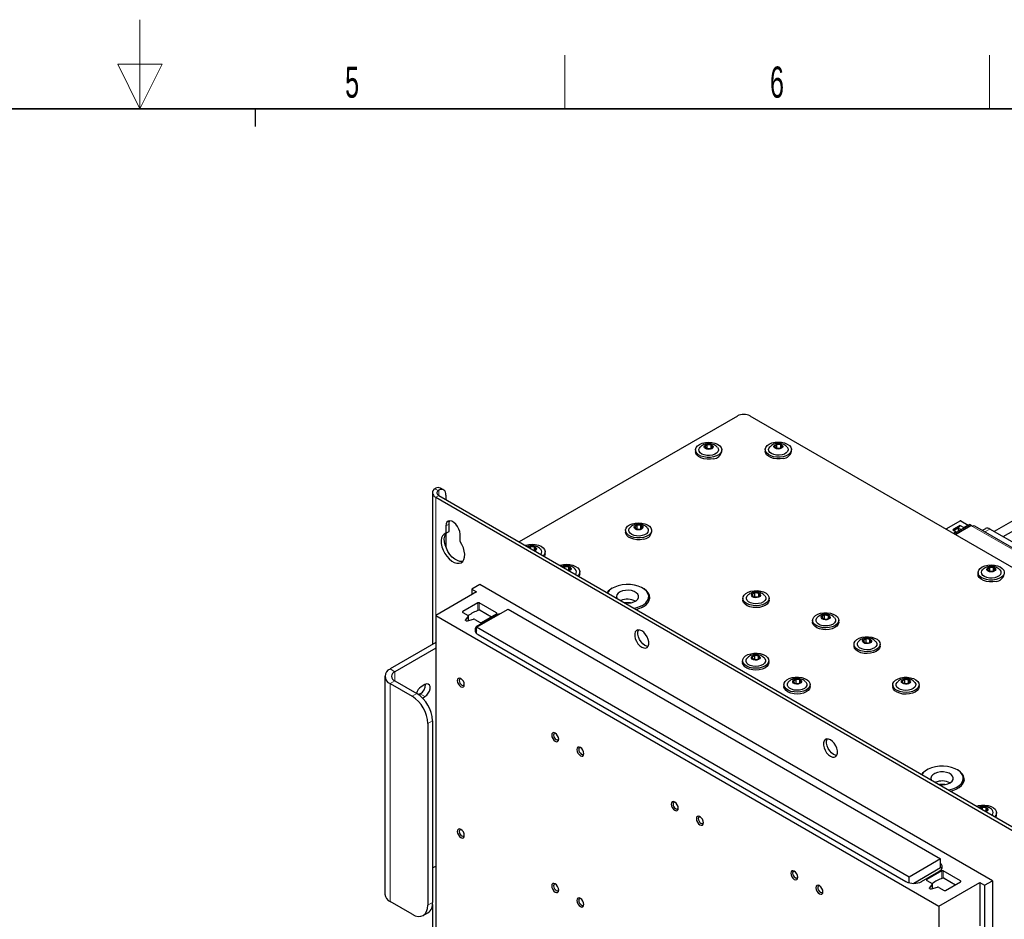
# Paper-space layout 'Blatt2' of a CAD drawing. Header units: millimetres. Extents: x 5 to 418, y 2 to 292.
# Tile 58 of 61: x 203 to 314, y 191 to 292. Entities that reach past the tile are written whole.
import ezdxf

# ---------------------------------------------------------------- set-up
doc = ezdxf.new("R2010")
doc.units = ezdxf.units.MM
doc.layers.add('SLD-0', color=7, linetype='Continuous')
doc.styles.add('SLDTEXTSTYLE1', font='TXT', dxfattribs={"width": 0.605})

psp = doc.layouts.new('Blatt2')

# ---------------------------------------------------------------- linework, layer by layer
at = {"color": 7, "linetype": 'Continuous', "lineweight": 25}
for p, q in [((284.16, 247.98), (259.64, 233.83)), ((342.5, 215.12), (285.58, 247.98)), ((280.77, 244.75), (280.5, 244.56)), ((281.19, 244.72), (280.77, 244.75)), ((280.77, 244.35), (280.77, 244.75)), ((281.36, 244.49), (281.19, 244.72)), ((281.19, 244.37), (281.19, 244.72)), ((288.6, 244.78), (288.33, 244.59)), ((288.33, 244.59), (288.49, 244.36)), ((289.03, 244.75), (288.6, 244.78)), ((288.6, 244.38), (288.6, 244.78)), ((289.19, 244.52), (289.03, 244.75)), ((289.03, 244.4), (289.03, 244.75)), ((279.45, 244.17), (279.45, 243.97)), ((280.5, 244.56), (280.66, 244.32)), ((280.66, 244.32), (281.09, 244.29)), ((280.73, 244.32), (280.77, 244.35)), ((280.77, 244.35), (281.12, 244.32)), ((280.77, 244.35), (280.77, 244.32)), ((281.09, 244.29), (281.36, 244.49)), ((282.4, 243.97), (282.4, 244.17)), ((287.28, 244.2), (287.28, 244)), ((288.49, 244.36), (288.92, 244.32)), ((288.56, 244.35), (288.6, 244.38)), ((288.6, 244.38), (288.95, 244.35)), ((288.6, 244.38), (288.61, 244.35)), ((288.92, 244.32), (289.19, 244.52)), ((290.23, 244), (290.23, 244.2)), ((249.87, 239.36), (249.87, 222.31)), ((250.15, 239.81), (250.24, 239.86)), ((250.59, 239.66), (250.51, 239.61)), ((250.59, 239.05), (318.12, 200.07)), ((251.13, 239.68), (250.78, 239.88)), ((251.39, 239.1), (251.39, 238.59)), ((250.24, 238.85), (317.77, 199.86)), ((317.82, 237.78), (313.01, 235)), ((314.01, 234.43), (318.32, 236.91)), ((251.74, 235.02), (251.74, 235.84)), ((309.21, 236.21), (307.59, 235.27)), ((308.47, 234.76), (310.24, 235.79)), ((309.27, 236.2), (310.08, 235.73)), ((310.08, 235.73), (309.6, 235.46)), ((310.08, 235.73), (310.08, 235.69)), ((310.41, 235.68), (310.24, 235.79)), ((251.39, 235.63), (251.39, 234.82)), ((251.39, 234.82), (251.74, 235.02)), ((251.39, 234.76), (251.39, 233.24)), ((252.98, 233.9), (252.98, 234.71)), ((271.57, 235.13), (271.57, 234.93)), ((272.88, 235.71), (272.61, 235.52)), ((272.61, 235.52), (272.78, 235.28)), ((272.78, 235.28), (273.2, 235.25)), ((272.85, 235.28), (272.88, 235.3)), ((273.31, 235.68), (272.88, 235.71)), ((272.88, 235.3), (272.88, 235.71)), ((272.88, 235.3), (273.24, 235.27)), ((272.88, 235.3), (272.89, 235.27)), ((273.2, 235.25), (273.47, 235.44)), ((273.47, 235.44), (273.31, 235.68)), ((273.31, 235.33), (273.31, 235.68)), ((274.52, 234.93), (274.52, 235.13)), ((309.2, 235.69), (308.35, 235.2)), ((308.35, 235.2), (308.75, 234.97)), ((308.75, 234.97), (308.43, 234.79)), ((309, 235.4), (308.5, 235.11)), ((308.65, 234.66), (310.41, 235.68)), ((310.43, 235.67), (308.66, 234.65)), ((308.75, 234.97), (308.75, 234.93)), ((309, 235.4), (309.2, 235.69)), ((309, 235.36), (309, 235.4)), ((309.25, 235.22), (309, 235.36)), ((309, 235.07), (309, 235.36)), ((309.2, 235.69), (309.6, 235.46)), ((309.6, 235.46), (309.6, 235.42)), ((310.41, 235.68), (310.41, 235.66)), ((310.59, 235.58), (310.43, 235.67)), ((344.78, 216.01), (310.84, 235.61)), ((312.03, 235.32), (311.68, 235.12)), ((316.07, 233.24), (312.53, 235.28)), ((260.91, 233.29), (260.76, 233.18)), ((261.34, 233.26), (260.91, 233.29)), ((260.91, 233.09), (260.91, 233.29)), ((261.3, 232.87), (261.5, 233.03)), ((261.5, 233.03), (261.34, 233.26)), ((261.34, 232.91), (261.34, 233.26)), ((262.55, 232.51), (262.55, 232.71)), ((264.77, 231.04), (264.65, 230.94)), ((265.2, 231.02), (264.77, 231.04)), ((264.77, 230.87), (264.77, 231.04)), ((265.19, 230.62), (265.4, 230.8)), ((265.4, 230.8), (265.2, 231.02)), ((265.2, 230.63), (265.2, 231.02)), ((266.44, 230.26), (266.44, 230.47)), ((311.2, 230.4), (311.2, 230.19)), ((312.52, 230.98), (312.25, 230.78)), ((312.25, 230.78), (312.41, 230.55)), ((312.41, 230.55), (312.84, 230.51)), ((312.48, 230.54), (312.52, 230.57)), ((312.94, 230.94), (312.52, 230.98)), ((312.52, 230.57), (312.52, 230.98)), ((312.52, 230.57), (312.87, 230.54)), ((312.52, 230.57), (312.52, 230.54)), ((312.84, 230.51), (313.1, 230.71)), ((313.1, 230.71), (312.94, 230.94)), ((312.94, 230.59), (312.94, 230.94)), ((254.83, 228.23), (250.24, 225.58)), ((255.19, 229.05), (254.3, 228.54)), ((254.3, 228.54), (254.83, 228.23)), ((254.3, 228.54), (254.3, 227.93)), ((312.82, 195.78), (255.19, 229.05)), ((286.13, 228.1), (285.83, 227.92)), ((286.55, 228.03), (286.13, 228.1)), ((286.13, 227.69), (286.13, 228.1)), ((286.67, 227.79), (286.55, 228.03)), ((286.55, 227.73), (286.55, 228.03)), ((254.97, 226.98), (253.29, 226.01)), ((257.09, 225.86), (255.14, 226.98)), ((274.16, 227.11), (274.18, 227.27)), ((274.18, 227.27), (274.18, 227.68)), ((284.77, 227.51), (284.77, 227.31)), ((285.83, 227.92), (285.94, 227.68)), ((285.94, 227.68), (286.36, 227.62)), ((286.08, 227.66), (286.13, 227.69)), ((286.13, 227.69), (286.42, 227.65)), ((286.13, 227.69), (286.14, 227.65)), ((286.36, 227.62), (286.67, 227.79)), ((287.72, 227.31), (287.72, 227.51)), ((253.29, 225.91), (253.88, 225.57)), ((254.83, 224.25), (258.37, 226.29)), ((255.24, 226.16), (255.08, 226.16)), ((255.24, 226.16), (256.51, 225.43)), ((255.41, 224.79), (257.09, 225.76)), ((258.37, 226.29), (306.98, 198.23)), ((250.24, 225.58), (306.81, 192.92)), ((250.24, 225.58), (250.24, 156.79)), ((253.91, 225.49), (253.59, 225.09)), ((253.62, 225.01), (253.67, 224.98)), ((253.81, 224.96), (254.49, 225.15)), ((253.92, 224.99), (253.92, 225.52)), ((254.64, 225.13), (255.23, 224.79)), ((256.96, 225.58), (255.01, 224.46)), ((292.6, 225.03), (292.6, 224.83)), ((293.96, 225.62), (293.66, 225.44)), ((293.66, 225.44), (293.78, 225.2)), ((293.78, 225.2), (294.19, 225.14)), ((293.91, 225.18), (293.96, 225.21)), ((294.38, 225.55), (293.96, 225.62)), ((293.96, 225.21), (293.96, 225.62)), ((293.96, 225.21), (294.25, 225.17)), ((293.96, 225.21), (293.97, 225.17)), ((294.19, 225.14), (294.5, 225.31)), ((294.5, 225.31), (294.38, 225.55)), ((294.38, 225.25), (294.38, 225.55)), ((295.55, 224.83), (295.55, 225.03)), ((303.45, 196.19), (254.83, 224.25)), ((254.83, 223.57), (254.83, 224.25)), ((250.24, 222.52), (245.11, 219.56)), ((255.01, 223.44), (303.09, 195.68)), ((298.61, 222.93), (298.31, 222.76)), ((298.31, 222.76), (298.42, 222.51)), ((298.42, 222.51), (298.84, 222.45)), ((298.56, 222.49), (298.61, 222.53)), ((299.03, 222.87), (298.61, 222.93)), ((298.61, 222.53), (298.61, 222.93)), ((298.61, 222.53), (298.9, 222.48)), ((298.61, 222.53), (298.62, 222.48)), ((298.84, 222.45), (299.15, 222.63)), ((299.15, 222.63), (299.03, 222.87)), ((299.03, 222.56), (299.03, 222.87)), ((250.24, 221.91), (245.64, 219.25)), ((297.25, 222.35), (297.25, 222.14)), ((300.2, 222.14), (300.2, 222.35)), ((284.74, 220.49), (284.74, 220.28)), ((286.1, 221.08), (285.79, 220.9)), ((285.79, 220.9), (285.91, 220.66)), ((285.91, 220.66), (286.33, 220.59)), ((286.04, 220.64), (286.1, 220.67)), ((286.52, 221.01), (286.1, 221.08)), ((286.1, 220.67), (286.1, 221.08)), ((286.1, 220.67), (286.38, 220.63)), ((286.1, 220.67), (286.11, 220.63)), ((286.33, 220.59), (286.63, 220.77)), ((286.63, 220.77), (286.52, 221.01)), ((286.52, 220.7), (286.52, 221.01)), ((287.69, 220.28), (287.69, 220.49)), ((244.53, 218.74), (244.53, 194.25)), ((245.64, 218.23), (248.12, 216.8)), ((290.75, 218.39), (290.44, 218.21)), ((290.44, 218.21), (290.56, 217.97)), ((291.17, 218.33), (290.75, 218.39)), ((290.75, 217.98), (290.75, 218.39)), ((290.98, 217.91), (291.28, 218.09)), ((291.28, 218.09), (291.17, 218.33)), ((291.17, 218.02), (291.17, 218.33)), ((302.98, 218.37), (302.68, 218.19)), ((302.68, 218.19), (302.79, 217.95)), ((303.4, 218.31), (302.98, 218.37)), ((302.98, 217.96), (302.98, 218.37)), ((303.21, 217.89), (303.51, 218.07)), ((303.51, 218.07), (303.4, 218.31)), ((303.4, 218), (303.4, 218.31)), ((245.11, 217.93), (247.59, 216.5)), ((249.04, 217.8), (248.61, 217.56)), ((289.39, 217.8), (289.39, 217.6)), ((290.56, 217.97), (290.98, 217.91)), ((290.69, 217.95), (290.75, 217.98)), ((290.75, 217.98), (291.03, 217.94)), ((290.75, 217.98), (290.76, 217.94)), ((292.34, 217.6), (292.34, 217.8)), ((301.62, 217.78), (301.62, 217.58)), ((302.79, 217.95), (303.21, 217.89)), ((302.93, 217.93), (302.98, 217.96)), ((302.98, 217.96), (303.26, 217.92)), ((302.98, 217.96), (302.99, 217.92)), ((304.57, 217.58), (304.57, 217.78)), ((248.51, 216.76), (248.33, 216.66)), ((248.76, 216.29), (249.04, 216.46)), ((249.89, 213.74), (249.89, 193.33)), ((249.35, 213.44), (249.35, 193.02)), ((305.44, 208.22), (305.39, 208.19)), ((309.54, 206.86), (309.54, 207.27)), ((311.69, 204.01), (311.49, 203.89)), ((312.11, 203.95), (311.69, 204.01)), ((311.69, 203.78), (311.69, 204.01)), ((312.02, 203.59), (312.23, 203.71)), ((312.23, 203.71), (312.11, 203.95)), ((312.11, 203.64), (312.11, 203.95)), ((313.28, 203.22), (313.28, 203.43)), ((306.98, 198.23), (303.45, 196.19)), ((306.98, 197.21), (306.98, 198.23)), ((249.89, 197.21), (250.24, 197.41)), ((306.98, 197.21), (303.97, 195.47)), ((303.45, 195.54), (303.45, 196.19)), ((304.86, 195.68), (306.81, 196.8)), ((307.12, 196.88), (305.44, 195.91)), ((307.39, 196.06), (307.23, 196.06)), ((309.24, 195.76), (307.29, 196.88)), ((307.39, 196.06), (308.66, 195.32)), ((305.44, 195.81), (306.03, 195.46)), ((306.06, 195.38), (305.74, 194.99)), ((305.76, 194.9), (305.82, 194.87)), ((305.96, 194.86), (306.64, 195.04)), ((306.07, 194.89), (306.07, 195.41)), ((306.78, 195.03), (307.38, 194.68)), ((306.81, 192.92), (311.4, 195.58)), ((307.56, 194.68), (309.24, 195.65)), ((311.4, 195.58), (311.93, 195.27)), ((311.4, 195.58), (311.4, 190.71)), ((311.93, 195.27), (312.82, 195.78)), ((311.93, 195.27), (311.93, 126.48)), ((312.82, 195.78), (312.82, 126.99)), ((247.59, 192), (245.11, 193.43)), ((249.87, 193.09), (249.87, 171.27)), ((306.81, 192.92), (306.81, 189.25)), ((248.84, 191.88), (249.37, 192.18))]:
    psp.add_line(p, q, dxfattribs=at)
at = {"color": 7, "linetype": 'Continuous', "lineweight": 18}
for p, q in [((250.51, 239.61), (250.15, 239.81)), ((250.59, 239.05), (250.24, 238.85)), ((250.59, 239.05), (250.59, 239.66)), ((250.24, 238.85), (250.24, 225.58)), ((251.39, 235.63), (251.74, 235.84)), ((309.27, 236.2), (307.62, 235.25)), ((310.59, 235.58), (344.53, 215.99)), ((312.53, 235.28), (311.97, 234.95)), ((254.97, 226.12), (254.97, 226.98)), ((255.14, 226.98), (255.14, 226.16)), ((253.29, 226.01), (253.29, 225.91)), ((257.09, 225.76), (257.09, 225.86)), ((253.59, 225.09), (253.59, 225.03)), ((253.91, 224.99), (253.91, 225.49)), ((256.96, 225.48), (256.96, 225.58)), ((255.01, 224.36), (255.01, 224.46)), ((245.64, 219.25), (245.11, 219.56)), ((245.64, 218.23), (245.64, 219.25)), ((245.64, 218.23), (245.11, 217.93)), ((245.11, 193.43), (245.11, 217.93)), ((247.59, 216.5), (248.12, 216.8)), ((248.51, 216.76), (249.04, 216.46)), ((249.89, 213.74), (249.35, 213.44)), ((305.44, 195.91), (305.44, 195.81)), ((307.12, 196.01), (307.12, 196.88)), ((307.29, 196.88), (307.29, 196.06)), ((305.74, 194.99), (305.74, 194.92)), ((306.06, 194.89), (306.06, 195.38)), ((309.24, 195.65), (309.24, 195.76)), ((249.35, 193.02), (249.89, 193.33))]:
    psp.add_line(p, q, dxfattribs=at)
at = {"color": 7, "linetype": 'Continuous', "lineweight": 25, "flags": 128}
for points in [[(281.48, 243.38), (281.12, 243.33), (280.75, 243.33), (280.39, 243.38), (280.06, 243.48), (279.79, 243.63), (279.6, 243.81), (279.48, 244.01), (279.45, 244.22), (279.52, 244.43), (279.68, 244.63), (279.91, 244.79), (280.21, 244.92), (280.55, 245), (280.92, 245.03), (281.29, 245), (281.63, 244.92), (281.93, 244.8), (282.17, 244.63), (282.33, 244.44), (282.4, 244.23), (282.38, 244.02), (282.26, 243.81), (282.07, 243.63), (281.8, 243.49), (281.48, 243.38)], [(281.11, 244.25), (280.92, 244.23), (280.73, 244.26), (280.57, 244.32), (280.46, 244.41), (280.43, 244.52), (280.47, 244.63), (280.58, 244.73), (280.74, 244.79), (280.93, 244.81), (281.12, 244.79), (281.28, 244.72), (281.39, 244.63), (281.43, 244.52), (281.39, 244.41), (281.28, 244.31), (281.11, 244.25)], [(289.31, 243.41), (288.95, 243.36), (288.58, 243.36), (288.22, 243.41), (287.9, 243.51), (287.63, 243.66), (287.43, 243.84), (287.31, 244.04), (287.29, 244.25), (287.35, 244.46), (287.51, 244.66), (287.74, 244.82), (288.04, 244.95), (288.39, 245.03), (288.75, 245.06), (289.12, 245.03), (289.46, 244.95), (289.76, 244.83), (290, 244.66), (290.16, 244.47), (290.23, 244.26), (290.21, 244.05), (290.1, 243.85), (289.9, 243.66), (289.63, 243.52), (289.31, 243.41)], [(288.94, 244.28), (288.75, 244.26), (288.56, 244.29), (288.4, 244.35), (288.29, 244.44), (288.26, 244.56), (288.3, 244.67), (288.41, 244.76), (288.57, 244.82), (288.76, 244.84), (288.95, 244.82), (289.12, 244.75), (289.22, 244.66), (289.26, 244.55), (289.22, 244.44), (289.11, 244.35), (288.94, 244.28)], [(281.48, 243.18), (281.12, 243.13), (280.75, 243.12), (280.39, 243.18), (280.06, 243.28), (279.79, 243.42), (279.6, 243.6), (279.48, 243.81), (279.45, 243.97)], [(281.34, 243.58), (281.03, 243.54), (280.72, 243.55), (280.42, 243.61), (280.17, 243.71), (279.97, 243.86), (279.86, 244.02), (279.83, 244.2), (279.89, 244.38), (279.95, 244.47)], [(281.9, 244.47), (282, 244.32), (282.03, 244.14), (281.97, 243.97), (281.82, 243.81), (281.61, 243.68), (281.34, 243.58)], [(289.31, 243.21), (288.95, 243.16), (288.58, 243.16), (288.22, 243.21), (287.9, 243.31), (287.63, 243.46), (287.43, 243.63), (287.31, 243.84), (287.28, 244)], [(289.17, 243.62), (288.86, 243.57), (288.55, 243.58), (288.25, 243.64), (288, 243.75), (287.81, 243.89), (287.69, 244.05), (287.66, 244.23), (287.72, 244.41), (287.79, 244.5)], [(289.73, 244.5), (289.83, 244.35), (289.86, 244.17), (289.8, 244), (289.65, 243.84), (289.44, 243.71), (289.17, 243.62)], [(250.15, 239.81), (250.03, 239.71), (249.93, 239.58), (249.88, 239.45), (249.87, 239.32), (249.91, 239.19), (249.98, 239.07), (250.09, 238.95), (250.24, 238.85)], [(250.51, 239.61), (250.44, 239.54), (250.4, 239.47), (250.38, 239.4), (250.38, 239.32), (250.4, 239.25), (250.44, 239.18), (250.51, 239.11), (250.59, 239.05)], [(251.39, 239.1), (251.37, 239.28), (251.33, 239.44), (251.26, 239.56), (251.16, 239.66), (251.04, 239.71), (250.9, 239.73), (250.75, 239.72), (250.59, 239.66)], [(252.98, 234.71), (252.95, 234.99), (252.85, 235.28), (252.7, 235.57), (252.51, 235.82), (252.3, 236.02), (252.07, 236.15), (251.85, 236.2), (251.66, 236.17), (251.51, 236.06), (251.42, 235.87), (251.39, 235.63)], [(251.74, 235.84), (251.77, 236.08), (251.83, 236.2)], [(273.59, 234.34), (273.23, 234.29), (272.86, 234.29), (272.51, 234.34), (272.18, 234.44), (271.91, 234.59), (271.71, 234.77), (271.6, 234.97), (271.57, 235.18), (271.64, 235.39), (271.79, 235.59), (272.03, 235.75), (272.33, 235.88), (272.67, 235.96), (273.04, 235.98), (273.4, 235.96), (273.75, 235.88), (274.05, 235.76), (274.28, 235.59), (274.44, 235.4), (274.51, 235.19), (274.49, 234.98), (274.38, 234.77), (274.18, 234.59), (273.91, 234.45), (273.59, 234.34)], [(273.23, 235.21), (273.04, 235.19), (272.85, 235.21), (272.69, 235.28), (272.58, 235.37), (272.54, 235.48), (272.58, 235.59), (272.69, 235.69), (272.86, 235.75), (273.05, 235.77), (273.24, 235.74), (273.4, 235.68), (273.51, 235.59), (273.54, 235.48), (273.5, 235.37), (273.39, 235.27), (273.23, 235.21)], [(251.39, 234.82), (251.18, 234.71), (251.02, 234.53), (250.91, 234.29), (250.86, 233.99), (250.87, 233.65), (250.95, 233.28), (251.08, 232.91), (251.27, 232.55), (251.5, 232.22), (251.76, 231.93), (252.04, 231.69), (252.33, 231.53), (252.61, 231.44), (252.87, 231.43), (253.1, 231.5), (253.28, 231.64), (253.42, 231.86), (253.49, 232.13), (253.51, 232.46), (253.46, 232.81), (253.35, 233.18), (253.19, 233.55), (252.98, 233.9)], [(253.28, 231.64), (253.22, 231.63), (252.96, 231.64), (252.68, 231.73), (252.39, 231.9), (252.11, 232.13), (251.85, 232.42), (251.62, 232.75), (251.44, 233.12), (251.3, 233.49), (251.23, 233.85), (251.21, 234.19), (251.26, 234.49), (251.37, 234.74), (251.48, 234.87)], [(273.59, 234.14), (273.23, 234.08), (272.86, 234.08), (272.51, 234.14), (272.18, 234.24), (271.91, 234.38), (271.71, 234.56), (271.6, 234.77), (271.57, 234.93)], [(273.45, 234.54), (273.15, 234.5), (272.83, 234.51), (272.54, 234.57), (272.28, 234.67), (272.09, 234.81), (271.97, 234.98), (271.94, 235.16), (272, 235.34), (272.07, 235.43)], [(274.01, 235.43), (274.11, 235.28), (274.14, 235.1), (274.08, 234.93), (273.94, 234.76), (273.72, 234.63), (273.45, 234.54)], [(260.31, 233.44), (260.36, 233.46), (260.7, 233.54), (261.07, 233.57), (261.44, 233.54), (261.78, 233.46), (262.08, 233.34), (262.32, 233.17), (262.48, 232.98), (262.55, 232.77), (262.52, 232.56), (262.41, 232.35), (262.34, 232.27)], [(260.67, 233.23), (260.73, 233.27), (260.89, 233.33), (261.08, 233.35), (261.27, 233.33), (261.43, 233.26), (261.54, 233.17), (261.57, 233.06), (261.53, 232.95), (261.42, 232.85), (261.37, 232.83)], [(262.55, 232.51), (262.52, 232.35), (262.45, 232.21)], [(264.2, 231.2), (264.25, 231.21), (264.59, 231.29), (264.96, 231.32), (265.32, 231.29), (265.67, 231.22), (265.97, 231.09), (266.21, 230.93), (266.36, 230.74), (266.44, 230.53), (266.41, 230.31), (266.3, 230.11), (266.23, 230.03)], [(264.56, 230.99), (264.63, 231.03), (264.8, 231.09), (264.99, 231.1), (265.18, 231.08), (265.34, 231.01), (265.44, 230.91), (265.46, 230.8), (265.41, 230.69), (265.3, 230.6), (265.26, 230.58)], [(266.44, 230.26), (266.41, 230.11), (266.34, 229.96)], [(313.22, 229.61), (312.87, 229.55), (312.5, 229.55), (312.14, 229.6), (311.81, 229.71), (311.54, 229.85), (311.34, 230.03), (311.23, 230.23), (311.2, 230.45), (311.27, 230.66), (311.43, 230.85), (311.66, 231.02), (311.96, 231.14), (312.3, 231.22), (312.67, 231.25), (313.04, 231.22), (313.38, 231.15), (313.68, 231.02), (313.92, 230.86), (314.08, 230.66), (314.15, 230.45), (314.13, 230.24), (314.01, 230.04), (313.82, 229.86), (313.55, 229.71), (313.22, 229.61)], [(313.22, 229.4), (312.87, 229.35), (312.5, 229.35), (312.14, 229.4), (311.81, 229.5), (311.54, 229.65), (311.34, 229.83), (311.23, 230.03), (311.2, 230.19)], [(313.09, 229.81), (312.78, 229.77), (312.47, 229.77), (312.17, 229.83), (311.92, 229.94), (311.72, 230.08), (311.61, 230.25), (311.58, 230.43), (311.64, 230.6), (311.7, 230.69)], [(312.86, 230.48), (312.67, 230.46), (312.48, 230.48), (312.32, 230.54), (312.21, 230.64), (312.18, 230.75), (312.22, 230.86), (312.33, 230.95), (312.49, 231.01), (312.68, 231.03), (312.87, 231.01), (313.03, 230.95), (313.14, 230.85), (313.18, 230.74), (313.14, 230.63), (313.03, 230.54), (312.86, 230.48)], [(313.65, 230.7), (313.75, 230.55), (313.77, 230.37), (313.72, 230.19), (313.57, 230.03), (313.36, 229.9), (313.09, 229.81)], [(272.54, 226.38), (272.86, 226.45), (273.25, 226.6), (273.59, 226.78), (273.86, 227), (274.05, 227.24), (274.16, 227.5), (274.18, 227.77), (274.1, 228.04), (273.94, 228.29), (273.69, 228.52), (273.37, 228.71), (272.99, 228.87), (272.57, 228.98), (272.12, 229.04), (271.65, 229.05), (271.19, 229.01), (270.75, 228.91), (270.36, 228.77), (270.02, 228.59), (269.75, 228.37), (269.56, 228.12), (269.55, 228.11)], [(271.5, 226.98), (271.54, 226.98), (271.88, 226.96), (272.21, 227), (272.51, 227.09), (272.77, 227.22), (272.95, 227.39), (273.04, 227.58), (273.05, 227.77), (272.96, 227.96), (272.78, 228.13), (272.54, 228.27), (272.24, 228.36), (271.9, 228.4), (271.56, 228.39), (271.24, 228.33), (270.96, 228.22), (270.74, 228.06), (270.61, 227.89), (270.56, 227.69), (270.6, 227.5), (270.6, 227.5)], [(273.57, 226.56), (273.88, 226.77), (274.1, 227.01), (274.25, 227.27), (274.3, 227.55), (274.27, 227.82), (274.15, 228.09), (273.94, 228.33), (273.66, 228.55), (273.53, 228.63)], [(286.64, 226.69), (286.27, 226.66), (285.91, 226.68), (285.56, 226.76), (285.26, 226.88), (285.02, 227.04), (284.85, 227.23), (284.78, 227.44), (284.79, 227.65), (284.9, 227.86), (285.1, 228.04), (285.36, 228.19), (285.68, 228.3), (286.04, 228.35), (286.41, 228.36), (286.77, 228.31), (287.09, 228.21), (287.37, 228.06), (287.57, 227.89), (287.69, 227.68), (287.72, 227.47), (287.66, 227.26), (287.51, 227.07), (287.28, 226.9), (286.98, 226.77), (286.64, 226.69)], [(286.38, 227.58), (286.19, 227.57), (286, 227.61), (285.85, 227.68), (285.77, 227.78), (285.75, 227.89), (285.81, 228), (285.94, 228.08), (286.12, 228.13), (286.31, 228.14), (286.49, 228.11), (286.64, 228.03), (286.73, 227.93), (286.74, 227.82), (286.68, 227.71), (286.56, 227.63), (286.38, 227.58)], [(274.18, 227.73), (274.27, 227.51), (274.29, 227.43)], [(286.64, 226.48), (286.27, 226.45), (285.91, 226.48), (285.56, 226.55), (285.26, 226.67), (285.02, 226.84), (284.85, 227.03), (284.78, 227.24), (284.77, 227.31)], [(286.54, 226.9), (286.23, 226.87), (285.92, 226.9), (285.64, 226.98), (285.4, 227.1), (285.24, 227.26), (285.16, 227.43), (285.16, 227.61), (285.26, 227.78), (285.28, 227.81)], [(287.22, 227.81), (287.26, 227.76), (287.34, 227.59), (287.33, 227.41), (287.24, 227.24), (287.07, 227.09), (286.83, 226.97), (286.54, 226.9)], [(287.72, 227.31), (287.72, 227.27), (287.66, 227.06), (287.51, 226.86), (287.28, 226.69), (286.98, 226.57), (286.64, 226.48)], [(294.47, 224.21), (294.11, 224.18), (293.74, 224.2), (293.39, 224.28), (293.09, 224.4), (292.85, 224.56), (292.68, 224.75), (292.61, 224.96), (292.63, 225.17), (292.73, 225.38), (292.93, 225.56), (293.19, 225.71), (293.51, 225.82), (293.87, 225.87), (294.24, 225.88), (294.6, 225.83), (294.92, 225.73), (295.2, 225.58), (295.4, 225.41), (295.52, 225.2), (295.55, 224.99), (295.49, 224.78), (295.34, 224.59), (295.11, 224.42), (294.81, 224.29), (294.47, 224.21)], [(253.62, 225.01), (253.6, 225.02), (253.59, 225.03), (253.59, 225.04), (253.58, 225.05), (253.58, 225.06), (253.58, 225.07), (253.58, 225.08), (253.59, 225.09)], [(253.91, 225.49), (253.92, 225.5), (253.92, 225.51), (253.92, 225.52), (253.92, 225.53), (253.91, 225.54), (253.91, 225.55), (253.9, 225.56), (253.88, 225.57)], [(294.47, 224), (294.11, 223.97), (293.74, 224), (293.39, 224.07), (293.09, 224.19), (292.85, 224.36), (292.68, 224.55), (292.61, 224.76), (292.6, 224.83)], [(294.37, 224.42), (294.06, 224.39), (293.75, 224.42), (293.47, 224.5), (293.24, 224.62), (293.07, 224.78), (292.99, 224.95), (292.99, 225.13), (293.09, 225.3), (293.11, 225.33)], [(294.21, 225.1), (294.02, 225.09), (293.83, 225.13), (293.68, 225.2), (293.6, 225.3), (293.58, 225.41), (293.64, 225.52), (293.77, 225.6), (293.95, 225.65), (294.14, 225.66), (294.33, 225.63), (294.47, 225.55), (294.56, 225.45), (294.58, 225.34), (294.51, 225.23), (294.39, 225.15), (294.21, 225.1)], [(295.05, 225.33), (295.09, 225.28), (295.17, 225.11), (295.17, 224.93), (295.07, 224.76), (294.9, 224.61), (294.66, 224.49), (294.37, 224.42)], [(295.55, 224.83), (295.55, 224.79), (295.49, 224.58), (295.34, 224.38), (295.11, 224.22), (294.81, 224.09), (294.47, 224)], [(254.83, 223.92), (254.74, 223.82), (254.7, 223.74)], [(273.4, 222.01), (273.62, 221.92), (273.83, 221.91), (274, 221.98), (274.12, 222.13), (274.18, 222.34), (274.18, 222.6), (274.12, 222.89), (274, 223.18), (273.83, 223.45), (273.62, 223.68), (273.4, 223.85), (273.17, 223.94), (272.97, 223.95), (272.8, 223.88), (272.67, 223.73), (272.61, 223.51), (272.61, 223.25), (272.67, 222.96), (272.8, 222.67), (272.97, 222.4), (273.17, 222.18), (273.4, 222.01)], [(274.11, 222.1), (273.97, 222.12), (273.75, 222.21), (273.53, 222.38), (273.32, 222.61), (273.15, 222.88), (273.03, 223.17), (272.96, 223.46), (272.96, 223.72), (273.03, 223.93), (273.04, 223.95)], [(299.12, 221.52), (298.75, 221.49), (298.39, 221.52), (298.04, 221.59), (297.74, 221.71), (297.5, 221.88), (297.33, 222.07), (297.26, 222.28), (297.27, 222.49), (297.38, 222.69), (297.58, 222.88), (297.84, 223.03), (298.16, 223.13), (298.52, 223.19), (298.89, 223.19), (299.25, 223.14), (299.57, 223.04), (299.85, 222.9), (300.05, 222.72), (300.17, 222.52), (300.2, 222.31), (300.14, 222.1), (299.99, 221.9), (299.76, 221.74), (299.46, 221.61), (299.12, 221.52)], [(299.02, 221.73), (298.71, 221.71), (298.4, 221.74), (298.12, 221.82), (297.89, 221.94), (297.72, 222.09), (297.64, 222.27), (297.64, 222.45), (297.74, 222.62), (297.76, 222.64)], [(298.86, 222.41), (298.67, 222.41), (298.48, 222.44), (298.33, 222.52), (298.25, 222.62), (298.23, 222.73), (298.29, 222.84), (298.42, 222.92), (298.6, 222.97), (298.79, 222.98), (298.98, 222.94), (299.12, 222.87), (299.21, 222.77), (299.22, 222.66), (299.16, 222.55), (299.04, 222.46), (298.86, 222.41)], [(299.7, 222.64), (299.74, 222.6), (299.82, 222.43), (299.81, 222.24), (299.72, 222.07), (299.55, 221.92), (299.31, 221.81), (299.02, 221.73)], [(286.6, 219.67), (286.24, 219.64), (285.87, 219.66), (285.53, 219.73), (285.22, 219.86), (284.98, 220.02), (284.82, 220.21), (284.74, 220.42), (284.76, 220.63), (284.87, 220.84), (285.06, 221.02), (285.32, 221.17), (285.65, 221.27), (286, 221.33), (286.37, 221.33), (286.73, 221.29), (287.06, 221.19), (287.33, 221.04), (287.54, 220.86), (287.66, 220.66), (287.69, 220.45), (287.62, 220.24), (287.47, 220.04), (287.24, 219.88), (286.95, 219.75), (286.6, 219.67)], [(299.12, 221.32), (298.75, 221.29), (298.39, 221.31), (298.04, 221.39), (297.74, 221.51), (297.5, 221.67), (297.33, 221.86), (297.26, 222.07), (297.25, 222.14)], [(300.2, 222.14), (300.2, 222.1), (300.14, 221.89), (299.99, 221.7), (299.76, 221.53), (299.46, 221.4), (299.12, 221.32)], [(286.6, 219.46), (286.24, 219.43), (285.87, 219.46), (285.53, 219.53), (285.22, 219.65), (284.98, 219.82), (284.82, 220.01), (284.74, 220.22), (284.74, 220.28)], [(286.51, 219.88), (286.19, 219.85), (285.89, 219.88), (285.6, 219.96), (285.37, 220.08), (285.2, 220.23), (285.12, 220.41), (285.13, 220.59), (285.22, 220.76), (285.24, 220.79)], [(286.35, 220.56), (286.15, 220.55), (285.97, 220.58), (285.82, 220.66), (285.73, 220.76), (285.72, 220.87), (285.78, 220.98), (285.91, 221.06), (286.08, 221.11), (286.27, 221.12), (286.46, 221.09), (286.61, 221.01), (286.69, 220.91), (286.71, 220.8), (286.65, 220.69), (286.52, 220.61), (286.35, 220.56)], [(287.18, 220.79), (287.22, 220.74), (287.3, 220.57), (287.3, 220.39), (287.21, 220.21), (287.03, 220.06), (286.79, 219.95), (286.51, 219.88)], [(287.69, 220.28), (287.69, 220.25), (287.62, 220.04), (287.47, 219.84), (287.24, 219.67), (286.95, 219.55), (286.6, 219.46)], [(252.67, 218.26), (252.7, 218.06), (252.79, 217.87), (252.91, 217.69), (253.07, 217.57), (253.22, 217.52), (253.35, 217.54), (253.43, 217.64), (253.46, 217.8), (253.43, 217.99), (253.35, 218.19), (253.22, 218.36), (253.07, 218.49), (252.91, 218.54), (252.79, 218.51), (252.7, 218.42), (252.67, 218.26)], [(253.12, 218.45), (253.06, 218.46), (252.97, 218.45), (252.9, 218.37), (252.88, 218.26)], [(252.88, 218.26), (252.9, 218.12), (252.97, 217.97), (253.06, 217.84), (253.17, 217.75), (253.28, 217.71), (253.38, 217.73), (253.44, 217.8), (253.46, 217.87)], [(291.25, 216.98), (290.89, 216.95), (290.52, 216.98), (290.17, 217.05), (289.87, 217.17), (289.63, 217.34), (289.47, 217.53), (289.39, 217.74), (289.41, 217.95), (289.52, 218.15), (289.71, 218.34), (289.97, 218.48), (290.29, 218.59), (290.65, 218.65), (291.02, 218.65), (291.38, 218.6), (291.71, 218.5), (291.98, 218.36), (292.19, 218.18), (292.31, 217.98), (292.34, 217.77), (292.27, 217.56), (292.12, 217.36), (291.89, 217.19), (291.6, 217.07), (291.25, 216.98)], [(291.15, 217.19), (290.84, 217.17), (290.53, 217.2), (290.25, 217.28), (290.02, 217.4), (289.85, 217.55), (289.77, 217.72), (289.78, 217.91), (289.87, 218.08), (289.89, 218.1)], [(290.99, 217.87), (290.8, 217.86), (290.61, 217.9), (290.47, 217.97), (290.38, 218.07), (290.37, 218.19), (290.43, 218.29), (290.55, 218.38), (290.73, 218.43), (290.92, 218.44), (291.11, 218.4), (291.26, 218.33), (291.34, 218.23), (291.36, 218.12), (291.3, 218.01), (291.17, 217.92), (290.99, 217.87)], [(291.83, 218.1), (291.87, 218.06), (291.95, 217.88), (291.95, 217.7), (291.85, 217.53), (291.68, 217.38), (291.44, 217.26), (291.15, 217.19)], [(303.49, 216.96), (303.12, 216.93), (302.75, 216.96), (302.41, 217.03), (302.1, 217.15), (301.86, 217.31), (301.7, 217.51), (301.62, 217.72), (301.64, 217.93), (301.75, 218.13), (301.94, 218.31), (302.21, 218.46), (302.53, 218.57), (302.88, 218.63), (303.25, 218.63), (303.61, 218.58), (303.94, 218.48), (304.21, 218.34), (304.42, 218.16), (304.54, 217.96), (304.57, 217.75), (304.51, 217.54), (304.35, 217.34), (304.12, 217.17), (303.83, 217.05), (303.49, 216.96)], [(303.39, 217.17), (303.08, 217.15), (302.77, 217.18), (302.48, 217.26), (302.25, 217.38), (302.09, 217.53), (302, 217.7), (302.01, 217.88), (302.1, 218.06), (302.12, 218.08)], [(303.23, 217.85), (303.03, 217.84), (302.85, 217.88), (302.7, 217.95), (302.61, 218.05), (302.6, 218.17), (302.66, 218.27), (302.79, 218.36), (302.96, 218.41), (303.16, 218.42), (303.34, 218.38), (303.49, 218.31), (303.58, 218.21), (303.59, 218.1), (303.53, 217.99), (303.4, 217.9), (303.23, 217.85)], [(304.06, 218.08), (304.1, 218.04), (304.19, 217.86), (304.18, 217.68), (304.09, 217.51), (303.91, 217.36), (303.67, 217.24), (303.39, 217.17)], [(249.04, 216.46), (249.24, 216.61), (249.41, 216.83), (249.54, 217.08), (249.61, 217.34), (249.61, 217.58), (249.54, 217.76), (249.41, 217.86), (249.24, 217.88), (249.04, 217.8)], [(291.25, 216.78), (290.89, 216.75), (290.52, 216.77), (290.17, 216.85), (289.87, 216.97), (289.63, 217.13), (289.47, 217.32), (289.39, 217.53), (289.39, 217.6)], [(292.34, 217.6), (292.34, 217.56), (292.27, 217.35), (292.12, 217.16), (291.89, 216.99), (291.6, 216.86), (291.25, 216.78)], [(303.49, 216.76), (303.12, 216.73), (302.75, 216.75), (302.41, 216.83), (302.1, 216.95), (301.86, 217.11), (301.7, 217.3), (301.62, 217.51), (301.62, 217.58)], [(304.57, 217.58), (304.57, 217.54), (304.51, 217.33), (304.35, 217.14), (304.12, 216.97), (303.83, 216.84), (303.49, 216.76)], [(263.28, 212.13), (263.31, 211.94), (263.39, 211.74), (263.52, 211.57), (263.67, 211.45), (263.83, 211.39), (263.95, 211.42), (264.04, 211.52), (264.07, 211.67), (264.04, 211.87), (263.95, 212.07), (263.83, 212.24), (263.67, 212.36), (263.52, 212.42), (263.39, 212.39), (263.31, 212.29), (263.28, 212.13)], [(263.73, 212.33), (263.67, 212.34), (263.57, 212.32), (263.51, 212.25), (263.49, 212.13)], [(263.49, 212.13), (263.51, 211.99), (263.57, 211.85), (263.67, 211.72), (263.78, 211.63), (263.89, 211.59), (263.99, 211.61), (264.05, 211.68), (264.07, 211.74)], [(294.61, 209.76), (294.83, 209.67), (295.04, 209.66), (295.21, 209.73), (295.33, 209.88), (295.4, 210.1), (295.4, 210.36), (295.33, 210.65), (295.21, 210.94), (295.04, 211.21), (294.83, 211.43), (294.61, 211.6), (294.39, 211.69), (294.18, 211.7), (294.01, 211.63), (293.89, 211.48), (293.82, 211.27), (293.82, 211.01), (293.89, 210.72), (294.01, 210.43), (294.18, 210.16), (294.39, 209.93), (294.61, 209.76)], [(294.96, 209.97), (294.74, 210.13), (294.53, 210.36), (294.36, 210.63), (294.24, 210.92), (294.18, 211.21), (294.18, 211.47), (294.24, 211.68), (294.25, 211.71)], [(266.1, 210.5), (266.13, 210.31), (266.22, 210.11), (266.35, 209.94), (266.5, 209.81), (266.65, 209.76), (266.78, 209.78), (266.87, 209.88), (266.9, 210.04), (266.87, 210.24), (266.78, 210.43), (266.65, 210.61), (266.5, 210.73), (266.35, 210.78), (266.22, 210.76), (266.13, 210.66), (266.1, 210.5)], [(266.56, 210.69), (266.5, 210.71), (266.4, 210.69), (266.34, 210.62), (266.32, 210.5)], [(266.32, 210.5), (266.34, 210.36), (266.4, 210.21), (266.5, 210.09), (266.61, 210), (266.72, 209.96), (266.81, 209.98), (266.88, 210.05), (266.9, 210.11)], [(295.32, 209.86), (295.19, 209.87), (294.96, 209.97)], [(307.9, 205.97), (307.92, 205.97), (308.35, 206.09), (308.73, 206.24), (309.04, 206.44), (309.29, 206.67), (309.45, 206.92), (309.53, 207.18), (309.52, 207.45), (309.41, 207.71), (309.22, 207.96), (308.95, 208.18), (308.61, 208.36), (308.21, 208.5), (307.78, 208.6), (307.32, 208.64), (306.85, 208.63), (306.4, 208.57), (305.97, 208.46), (305.59, 208.3), (305.28, 208.11), (305.03, 207.88), (304.9, 207.7)], [(308.13, 205.84), (308.36, 205.9), (308.75, 206.06), (309.09, 206.25), (309.35, 206.48), (309.54, 206.73), (309.64, 207), (309.65, 207.27), (309.58, 207.54), (309.41, 207.8), (309.16, 208.04), (308.88, 208.22)], [(306.84, 206.58), (307.17, 206.55), (307.51, 206.58), (307.82, 206.66), (308.08, 206.79), (308.28, 206.95), (308.39, 207.13), (308.41, 207.33), (308.33, 207.52), (308.17, 207.7), (307.94, 207.84), (307.65, 207.94), (307.32, 207.99), (306.98, 207.99), (306.65, 207.93), (306.36, 207.83), (306.13, 207.68), (305.98, 207.51), (305.91, 207.31), (305.94, 207.12), (305.95, 207.1)], [(309.53, 207.32), (309.63, 207.1), (309.65, 207.02)], [(309.52, 206.69), (309.53, 206.77), (309.54, 206.86)], [(276.71, 204.38), (276.74, 204.18), (276.83, 203.99), (276.96, 203.81), (277.11, 203.69), (277.26, 203.64), (277.39, 203.66), (277.48, 203.76), (277.51, 203.92), (277.48, 204.11), (277.39, 204.31), (277.26, 204.48), (277.11, 204.61), (276.96, 204.66), (276.83, 204.64), (276.74, 204.54), (276.71, 204.38)], [(277.17, 204.57), (277.1, 204.59), (277.01, 204.57), (276.95, 204.49), (276.92, 204.38)], [(276.92, 204.38), (276.95, 204.24), (277.01, 204.09), (277.1, 203.96), (277.21, 203.87), (277.33, 203.83), (277.42, 203.85), (277.48, 203.93), (277.5, 203.99)], [(311.05, 204.15), (311.24, 204.21), (311.6, 204.27), (311.97, 204.27), (312.33, 204.22), (312.66, 204.12), (312.93, 203.98), (313.13, 203.8), (313.25, 203.6), (313.28, 203.39), (313.22, 203.18), (313.07, 202.98)], [(311.41, 203.94), (311.5, 204), (311.68, 204.05), (311.87, 204.06), (312.06, 204.02), (312.2, 203.95), (312.29, 203.85), (312.31, 203.74), (312.24, 203.63), (312.12, 203.54), (312.11, 203.54)], [(279.54, 202.75), (279.57, 202.55), (279.66, 202.35), (279.78, 202.18), (279.94, 202.06), (280.09, 202), (280.22, 202.03), (280.3, 202.13), (280.33, 202.29), (280.3, 202.48), (280.22, 202.68), (280.09, 202.85), (279.94, 202.98), (279.78, 203.03), (279.66, 203), (279.57, 202.9), (279.54, 202.75)], [(279.99, 202.94), (279.93, 202.95), (279.84, 202.93), (279.77, 202.86), (279.75, 202.75)], [(279.75, 202.75), (279.77, 202.6), (279.84, 202.46), (279.93, 202.33), (280.04, 202.24), (280.15, 202.2), (280.25, 202.22), (280.31, 202.29), (280.33, 202.35)], [(252.67, 201.31), (252.7, 201.12), (252.79, 200.92), (252.91, 200.75), (253.07, 200.62), (253.22, 200.57), (253.35, 200.6), (253.43, 200.7), (253.46, 200.85), (253.43, 201.05), (253.35, 201.25), (253.22, 201.42), (253.07, 201.54), (252.91, 201.6), (252.79, 201.57), (252.7, 201.47), (252.67, 201.31)], [(253.12, 201.51), (253.06, 201.52), (252.97, 201.5), (252.9, 201.43), (252.88, 201.31)], [(252.88, 201.31), (252.9, 201.17), (252.97, 201.03), (253.06, 200.9), (253.17, 200.81), (253.28, 200.77), (253.38, 200.79), (253.44, 200.86), (253.46, 200.92)], [(306.81, 196.8), (306.96, 196.91), (307.08, 197.04), (307.15, 197.17), (307.17, 197.31), (307.15, 197.45), (307.08, 197.59), (306.98, 197.69)], [(307.12, 197.11), (307.08, 197.18), (306.98, 197.29)], [(290.15, 196.62), (290.18, 196.43), (290.26, 196.23), (290.39, 196.06), (290.54, 195.93), (290.7, 195.88), (290.82, 195.91), (290.91, 196), (290.94, 196.16), (290.91, 196.36), (290.82, 196.56), (290.7, 196.73), (290.54, 196.85), (290.39, 196.9), (290.26, 196.88), (290.18, 196.78), (290.15, 196.62)], [(290.6, 196.81), (290.54, 196.83), (290.44, 196.81), (290.38, 196.74), (290.36, 196.62)], [(290.36, 196.62), (290.38, 196.48), (290.44, 196.33), (290.54, 196.21), (290.65, 196.12), (290.76, 196.08), (290.86, 196.1), (290.92, 196.17), (290.94, 196.23)], [(263.28, 195.19), (263.31, 195), (263.39, 194.8), (263.52, 194.62), (263.67, 194.5), (263.83, 194.45), (263.95, 194.47), (264.04, 194.57), (264.07, 194.73), (264.04, 194.92), (263.95, 195.12), (263.83, 195.3), (263.67, 195.42), (263.52, 195.47), (263.39, 195.45), (263.31, 195.35), (263.28, 195.19)], [(263.73, 195.38), (263.67, 195.4), (263.57, 195.38), (263.51, 195.31), (263.49, 195.19)], [(263.49, 195.19), (263.51, 195.05), (263.57, 194.9), (263.67, 194.78), (263.78, 194.69), (263.89, 194.65), (263.99, 194.67), (264.05, 194.74), (264.07, 194.8)], [(292.97, 194.99), (293, 194.8), (293.09, 194.6), (293.22, 194.42), (293.37, 194.3), (293.52, 194.25), (293.65, 194.27), (293.74, 194.37), (293.77, 194.53), (293.74, 194.72), (293.65, 194.92), (293.52, 195.1), (293.37, 195.22), (293.22, 195.27), (293.09, 195.25), (293, 195.15), (292.97, 194.99)], [(293.43, 195.18), (293.37, 195.2), (293.27, 195.18), (293.21, 195.11), (293.19, 194.99)], [(293.19, 194.99), (293.21, 194.85), (293.27, 194.7), (293.37, 194.57), (293.48, 194.48), (293.59, 194.45), (293.68, 194.46), (293.75, 194.54), (293.77, 194.6)], [(305.76, 194.9), (305.75, 194.91), (305.74, 194.92), (305.73, 194.93), (305.73, 194.94), (305.73, 194.95), (305.73, 194.96), (305.73, 194.97), (305.74, 194.99)], [(306.06, 195.38), (306.07, 195.39), (306.07, 195.4), (306.07, 195.41), (306.07, 195.42), (306.06, 195.43), (306.06, 195.44), (306.05, 195.45), (306.03, 195.46)], [(266.1, 193.56), (266.13, 193.36), (266.22, 193.17), (266.35, 192.99), (266.5, 192.87), (266.65, 192.82), (266.78, 192.84), (266.87, 192.94), (266.9, 193.1), (266.87, 193.29), (266.78, 193.49), (266.65, 193.66), (266.5, 193.79), (266.35, 193.84), (266.22, 193.82), (266.13, 193.72), (266.1, 193.56)], [(266.56, 193.75), (266.5, 193.77), (266.4, 193.75), (266.34, 193.67), (266.32, 193.56)], [(247.59, 192), (247.93, 191.84), (248.26, 191.77), (248.57, 191.78), (248.84, 191.88), (249.06, 192.06), (249.22, 192.32), (249.32, 192.64), (249.35, 193.02)], [(266.32, 193.56), (266.34, 193.42), (266.4, 193.27), (266.5, 193.14), (266.61, 193.05), (266.72, 193.01), (266.81, 193.03), (266.88, 193.11), (266.9, 193.17)]]:
    psp.add_lwpolyline(points, dxfattribs=at)
at = {"color": 7, "linetype": 'Continuous', "lineweight": 25}
for centre, radius, start, end in [((284.87, 246.62), 1.54, 62.6097, 117.3903), ((281.4, 244.2), 1.02, 273.9758, 346.9699), ((289.24, 244.23), 1.02, 273.9758, 346.9699), ((250.52, 239.36), 0.575, 63.8888, 119.5221), ((309.23, 236.15), 0.0629, 54.3824, 114.3071), ((273.52, 235.16), 1.02, 273.9758, 346.9699), ((310.74, 235.38), 0.251, 65.6929, 125.6176), ((312.24, 234.87), 0.503, 54.3824, 114.3071), ((261.76, 232.71), 0.415, 316.9359, 46.1946), ((265.65, 230.47), 0.415, 316.9693, 46.5851), ((313.15, 230.42), 1.02, 273.9758, 346.9699), ((270.89, 227.08), 1.75, 117.3614, 142.5554), ((255.06, 226.81), 0.192, 62.6097, 117.3903), ((271.8, 225.48), 1.92, 62.3846, 112.9374), ((271.81, 225.21), 1.8, 80.1126, 99.8415), ((253.31, 225.96), 0.0546, 110.7834, 249.2166), ((257.08, 220.76), 5.76, 110.3451, 123.5998), ((257.07, 225.81), 0.0546, 290.7834, 69.2166), ((272.05, 229.31), 3.14, 283.2876, 299.0382), ((253.76, 225.15), 0.195, 242.8968, 285.4788), ((254.55, 224.96), 0.195, 62.8968, 105.4788), ((255.32, 224.96), 0.192, 242.6097, 297.3903), ((257.73, 224.17), 1.61, 100.8963, 118.8968), ((255.21, 223.95), 0.546, 110.7834, 249.2166), ((245.42, 218.74), 0.873, 110.7834, 249.2166), ((245.84, 218.74), 0.546, 110.7834, 249.2166), ((249.32, 216.47), 1.3, 123.0243, 163.959), ((247.85, 217.81), 1.23, 301.9371, 0.9544), ((245.52, 213.26), 3.84, 2.6055, 57.3945), ((246.05, 213.57), 3.84, 2.6055, 57.3945), ((306.16, 206.75), 1.63, 118.1504, 143.2967), ((307.16, 205.07), 1.91, 62.3193, 113.0027), ((307.16, 204.79), 1.81, 80.1314, 99.8227), ((312.48, 203.43), 0.424, 318.1888, 44.8189), ((312.74, 203.23), 0.55, 325.3261, 359.1505), ((305.46, 195.86), 0.0546, 110.7834, 249.2166), ((309.23, 190.66), 5.76, 110.3451, 123.5998), ((307.2, 196.71), 0.192, 62.6097, 117.3903), ((303.98, 197.39), 1.92, 242.6097, 297.3903), ((305.91, 195.05), 0.195, 242.8968, 285.4788), ((306.7, 194.85), 0.195, 62.8968, 105.4788), ((309.22, 195.7), 0.0546, 290.7834, 69.2166), ((245.53, 194.35), 1.01, 185.6948, 245.6253), ((307.47, 194.85), 0.192, 242.6097, 297.3903), ((248.7, 193.18), 1.2, 304.0564, 7.2558)]:
    psp.add_arc(centre, radius, start, end, dxfattribs=at)
for points, knots in [([(281.89, 244.48), (281.88, 244.49), (281.81, 244.57), (281.66, 244.68), (281.42, 244.8), (281.15, 244.87), (280.84, 244.89), (280.53, 244.84), (280.26, 244.72), (280.06, 244.59), (279.98, 244.49), (279.96, 244.47)], [0, 0, 0, 0, 0.025909, 0.143296, 0.26363, 0.391856, 0.531767, 0.685712, 0.821947, 0.951657, 1, 1, 1, 1]), ([(289.72, 244.51), (289.71, 244.52), (289.64, 244.6), (289.49, 244.71), (289.25, 244.83), (288.98, 244.9), (288.67, 244.92), (288.36, 244.87), (288.09, 244.75), (287.9, 244.62), (287.81, 244.52), (287.79, 244.5)], [0, 0, 0, 0, 0.025909, 0.143296, 0.26363, 0.391856, 0.531767, 0.685712, 0.821947, 0.951657, 1, 1, 1, 1]), ([(274, 235.44), (273.99, 235.45), (273.93, 235.53), (273.77, 235.64), (273.54, 235.76), (273.26, 235.83), (272.96, 235.85), (272.65, 235.8), (272.37, 235.68), (272.18, 235.55), (272.1, 235.45), (272.08, 235.43)], [0, 0, 0, 0, 0.025909, 0.143296, 0.26363, 0.391856, 0.531767, 0.685712, 0.821947, 0.951657, 1, 1, 1, 1]), ([(262.04, 233.02), (262.02, 233.03), (261.96, 233.11), (261.8, 233.22), (261.57, 233.34), (261.3, 233.41), (260.99, 233.43), (260.73, 233.39), (260.59, 233.33), (260.54, 233.31)], [0, 0, 0, 0, 0.034494, 0.190781, 0.350992, 0.52171, 0.707985, 0.912944, 1, 1, 1, 1]), ([(265.92, 230.78), (265.87, 230.83), (265.75, 230.94), (265.53, 231.07), (265.27, 231.15), (264.97, 231.18), (264.68, 231.16), (264.5, 231.09), (264.43, 231.06)], [0, 0, 0, 0, 0.142639, 0.301493, 0.469018, 0.651025, 0.850471, 1, 1, 1, 1]), ([(313.64, 230.7), (313.63, 230.71), (313.56, 230.8), (313.4, 230.91), (313.17, 231.02), (312.9, 231.1), (312.59, 231.11), (312.28, 231.06), (312, 230.94), (311.81, 230.82), (311.73, 230.72), (311.71, 230.69)], [0, 0, 0, 0, 0.025909, 0.143296, 0.26363, 0.391856, 0.531767, 0.685712, 0.821947, 0.951657, 1, 1, 1, 1]), ([(287.21, 227.81), (287.16, 227.87), (287.04, 227.98), (286.82, 228.1), (286.57, 228.19), (286.27, 228.23), (285.96, 228.2), (285.67, 228.1), (285.44, 227.97), (285.33, 227.86), (285.29, 227.81)], [0, 0, 0, 0, 0.104443, 0.22358, 0.348973, 0.485072, 0.634143, 0.773606, 0.905684, 1, 1, 1, 1]), ([(295.04, 225.33), (294.99, 225.39), (294.88, 225.5), (294.66, 225.62), (294.4, 225.71), (294.1, 225.75), (293.79, 225.72), (293.51, 225.62), (293.28, 225.49), (293.16, 225.38), (293.12, 225.33)], [0, 0, 0, 0, 0.104443, 0.22358, 0.348973, 0.485072, 0.634143, 0.773606, 0.905684, 1, 1, 1, 1]), ([(299.69, 222.65), (299.64, 222.7), (299.52, 222.81), (299.31, 222.94), (299.05, 223.03), (298.75, 223.06), (298.44, 223.03), (298.16, 222.94), (297.92, 222.81), (297.81, 222.69), (297.77, 222.64)], [0, 0, 0, 0, 0.104443, 0.22358, 0.348973, 0.485072, 0.634143, 0.773606, 0.905684, 1, 1, 1, 1]), ([(287.18, 220.79), (287.12, 220.84), (287.01, 220.96), (286.79, 221.08), (286.53, 221.17), (286.23, 221.2), (285.93, 221.18), (285.64, 221.08), (285.41, 220.95), (285.3, 220.84), (285.25, 220.79)], [0, 0, 0, 0, 0.104443, 0.22358, 0.348973, 0.485072, 0.634143, 0.773606, 0.905684, 1, 1, 1, 1]), ([(291.82, 218.11), (291.77, 218.16), (291.66, 218.27), (291.44, 218.4), (291.18, 218.48), (290.88, 218.52), (290.58, 218.49), (290.29, 218.4), (290.06, 218.27), (289.95, 218.15), (289.9, 218.1)], [0, 0, 0, 0, 0.104443, 0.22358, 0.348973, 0.485072, 0.634143, 0.773606, 0.905684, 1, 1, 1, 1]), ([(304.06, 218.09), (304, 218.14), (303.89, 218.25), (303.67, 218.38), (303.41, 218.46), (303.12, 218.5), (302.81, 218.47), (302.52, 218.38), (302.29, 218.25), (302.18, 218.13), (302.13, 218.08)], [0, 0, 0, 0, 0.104443, 0.22358, 0.348973, 0.485072, 0.634143, 0.773606, 0.905684, 1, 1, 1, 1]), ([(312.77, 203.73), (312.72, 203.78), (312.61, 203.89), (312.39, 204.02), (312.13, 204.11), (311.83, 204.14), (311.54, 204.12), (311.35, 204.05), (311.27, 204.02)], [0, 0, 0, 0, 0.138325, 0.29611, 0.46218, 0.64243, 0.83986, 1, 1, 1, 1])]:
    psp.add_open_spline(points, degree=3, knots=knots, dxfattribs=at)
at = {"layer": 'SLD-0', "lineweight": 18}
for p, q in [((217, 292.5), (217, 282.5)), ((264.75, 282.5), (264.75, 288.5)), ((312.5, 282.5), (312.5, 288.5)), ((219.5, 287.5), (214.5, 287.5)), ((214.5, 287.5), (217, 282.5)), ((217, 282.5), (219.5, 287.5))]:
    psp.add_line(p, q, dxfattribs=at)
at = {"layer": 'SLD-0', "lineweight": 35}
psp.add_line((408, 282.5), (26, 282.5), dxfattribs=at)
at = {"layer": 'SLD-0'}
psp.add_line((230, 280.5), (230, 282.5), dxfattribs=at)
psp.add_line((230, 280.5), (230, 282.5), dxfattribs=at)

# ---------------------------------------------------------------- texts
at = {"layer": 'SLD-0', "char_height": 3.5, "attachment_point": 2, "style": 'SLDTEXTSTYLE1'}
for s, insert in [('5', (240.85, 287.24)), ('6', (288.6, 287.24))]:
    psp.add_mtext(s, dxfattribs=dict(at, insert=insert))

doc.saveas('drawing.dxf')
